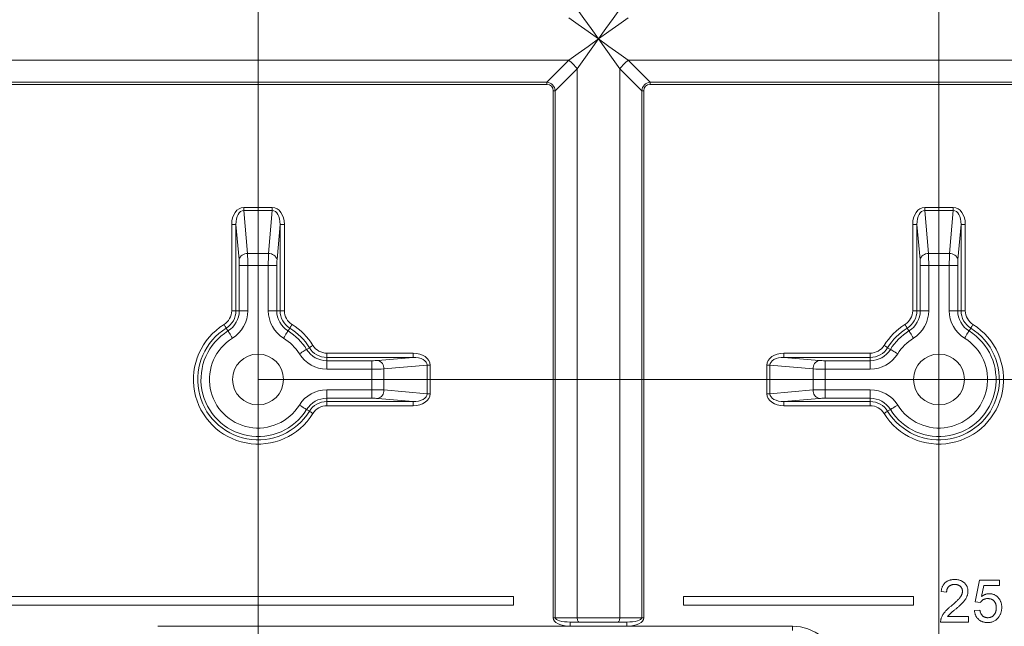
# Model space of a CAD drawing. Header units: millimetres. Extents: x 0 to 594, y 0 to 420.
# Tile 19 of 70: x 317 to 375, y 166 to 202. Entities that reach past the tile are written whole.
import ezdxf

# ---------------------------------------------------------------- set-up
doc = ezdxf.new("R2010")
doc.units = ezdxf.units.MM
doc.styles.add('SLDTEXTSTYLE1', font='TXT', dxfattribs={"width": 0.605})
doc.dimstyles.new('SLDDIMSTYLE2', dxfattribs={"dimtxt": 2.568319, "dimasz": 3.3, "dimexe": 0, "dimexo": 0.0625, "dimgap": 0.64208, "dimtad": 1, "dimdec": 3, "dimlfac": 2, "dimrnd": 1e-09, "dimzin": 12, "dimdsep": 46, "dimtxsty": 'SLDTEXTSTYLE1', "dimsah": 1, "dimcen": 0.09, "dimadec": 0, "dimazin": 3, "dimtfac": 1, "dimtdec": 1, "dimtofl": 0, "dimtmove": 0, "dimatfit": 3, "dimfxl": 1, "dimfrac": 2, "dimtolj": 1, "dimtzin": 12, "dimarcsym": 0})
doc.dimstyles.new('SLDDIMSTYLE4', dxfattribs={"dimtxt": 2.568319, "dimasz": 3.3, "dimexe": 0, "dimexo": 0.0625, "dimgap": 0.64208, "dimtad": 1, "dimdec": 0, "dimlfac": 2, "dimrnd": 1e-09, "dimzin": 12, "dimdsep": 46, "dimtxsty": 'SLDTEXTSTYLE1', "dimsah": 1, "dimcen": 0.09, "dimadec": 0, "dimazin": 3, "dimtfac": 1, "dimtdec": 1, "dimtofl": 0, "dimtmove": 0, "dimatfit": 3, "dimfxl": 1, "dimfrac": 2, "dimtolj": 1, "dimtzin": 12, "dimarcsym": 0})
doc.dimstyles.new('SLDDIMSTYLE5', dxfattribs={"dimtxt": 2.568319, "dimasz": 3.3, "dimexe": 0, "dimexo": 0.0625, "dimgap": 0.64208, "dimtad": 1, "dimdec": 3, "dimlfac": 2, "dimrnd": 1e-09, "dimzin": 12, "dimdsep": 46, "dimtxsty": 'SLDTEXTSTYLE1', "dimsah": 1, "dimcen": 0.09, "dimadec": 0, "dimazin": 3, "dimtfac": 1, "dimtdec": 1, "dimtofl": 0, "dimtmove": 0, "dimatfit": 3, "dimfxl": 1, "dimfrac": 2, "dimtolj": 1, "dimtzin": 12, "dimarcsym": 0})
doc.dimstyles.new('SLDDIMSTYLE6', dxfattribs={"dimtxt": 2.568319, "dimasz": 3.3, "dimexe": 0, "dimexo": 0.0625, "dimgap": 0.64208, "dimtad": 1, "dimdec": 0, "dimlfac": 2, "dimrnd": 1e-09, "dimzin": 12, "dimdsep": 46, "dimtxsty": 'SLDTEXTSTYLE1', "dimsah": 1, "dimcen": 0.09, "dimadec": 0, "dimazin": 3, "dimtfac": 1, "dimtdec": 1, "dimtofl": 0, "dimtmove": 0, "dimatfit": 3, "dimfxl": 1, "dimfrac": 2, "dimtolj": 1, "dimtzin": 12, "dimarcsym": 0})

# ---------------------------------------------------------------- blocks, each defined once
blk = doc.blocks.new('*D13')
at = {"color": 7, "linetype": 'Continuous', "lineweight": 0}
for p, q in [((356.066, 264.449), (238.349, 264.449)), ((239.349, 264.449), (239.349, 139.275)), ((234.816, 206.027), (234.816, 206.615)), ((234.816, 206.615), (238.761, 206.615)), ((238.761, 206.615), (238.761, 206.027)), ((234.816, 197.697), (234.816, 197.109)), ((238.761, 197.109), (238.761, 197.697)), ((234.816, 197.109), (238.761, 197.109)), ((290.17, 139.275), (238.349, 139.275))]:
    blk.add_line(p, q, dxfattribs=at)
for points in [[(239.349, 264.449), (238.849, 261.149), (239.849, 261.149)], [(239.349, 139.275), (239.849, 142.575), (238.849, 142.575)]]:
    blk.add_solid(points, dxfattribs=at)
at = {"color": 7, "linetype": 'Continuous', "lineweight": 0, "char_height": 2.6458, "attachment_point": 1, "rotation": 90.00003, "style": 'SLDTEXTSTYLE1'}
for s, insert in [('252,5', (230.818, 196.276, 0.05)), ('9,94', (235.35, 198.432, 0.05))]:
    blk.add_mtext(s, dxfattribs=dict(at, insert=insert))
blk = doc.blocks.new('*D16')
at = {"color": 7, "linetype": 'Continuous', "lineweight": 0}
for p, q in [((286.937, 245.752), (286.937, 108.735)), ((414.293, 245.752), (414.293, 108.735)), ((347.92, 114.267), (347.332, 114.267)), ((347.332, 114.267), (347.332, 110.323)), ((353.31, 114.267), (353.898, 114.267)), ((353.898, 114.267), (353.898, 110.323)), ((347.332, 110.323), (347.92, 110.323)), ((353.898, 110.323), (353.31, 110.323)), ((286.937, 109.735), (414.293, 109.735))]:
    blk.add_line(p, q, dxfattribs=at)
for points in [[(286.937, 109.735), (290.237, 109.235), (290.237, 110.235)], [(414.293, 109.735), (410.993, 110.235), (410.993, 109.235)]]:
    blk.add_solid(points, dxfattribs=at)
at = {"color": 7, "linetype": 'Continuous', "lineweight": 0, "char_height": 2.6458, "attachment_point": 1, "rotation": 0.00003, "style": 'SLDTEXTSTYLE1'}
for s, insert in [('254', (346.499, 118.266, -137.801)), ('10', (348.655, 113.733, -137.801))]:
    blk.add_mtext(s, dxfattribs=dict(at, insert=insert))
blk = doc.blocks.new('*D17')
at = {"color": 7, "linetype": 'Continuous', "lineweight": 0}
for p, q in [((414.293, 245.752), (258.389, 245.752)), ((259.389, 143.848), (259.389, 245.752)), ((254.856, 196.515), (254.856, 197.103)), ((254.856, 197.103), (258.801, 197.103)), ((258.801, 197.103), (258.801, 196.515)), ((254.856, 193.085), (254.856, 192.497)), ((258.801, 192.497), (258.801, 193.085)), ((254.856, 192.497), (258.801, 192.497)), ((414.293, 143.848), (258.389, 143.848))]:
    blk.add_line(p, q, dxfattribs=at)
for points in [[(259.389, 245.752), (258.889, 242.452), (259.889, 242.452)], [(259.389, 143.848), (259.889, 147.148), (258.889, 147.148)]]:
    blk.add_solid(points, dxfattribs=at)
at = {"color": 7, "linetype": 'Continuous', "lineweight": 0, "attachment_point": 1, "rotation": 90.00003, "style": 'SLDTEXTSTYLE1'}
for s, insert, char_height in [('203', (250.858, 190.684, -137.801), 2.6458), ('8', (255.39, 193.82, -137.801), 2.646)]:
    blk.add_mtext(s, dxfattribs=dict(at, insert=insert, char_height=char_height))
blk = doc.blocks.new('*D18')
at = {"color": 7, "linetype": 'Continuous', "lineweight": 0}
for p, q in [((330.555, 220.828), (442.841, 220.828)), ((441.841, 220.828), (441.841, 180.708)), ((437.309, 203.953), (437.309, 204.541)), ((437.309, 204.541), (441.254, 204.541)), ((441.254, 204.541), (441.254, 203.953)), ((437.309, 197.583), (437.309, 196.995)), ((441.254, 196.995), (441.254, 197.583)), ((437.309, 196.995), (441.254, 196.995)), ((330.555, 180.708), (442.841, 180.708))]:
    blk.add_line(p, q, dxfattribs=at)
for points in [[(441.841, 220.828), (441.341, 217.528), (442.341, 217.528)], [(441.841, 180.708), (442.341, 184.008), (441.341, 184.008)]]:
    blk.add_solid(points, dxfattribs=at)
at = {"color": 7, "linetype": 'Continuous', "lineweight": 0, "char_height": 2.6458, "attachment_point": 1, "rotation": 90.00003, "style": 'SLDTEXTSTYLE1'}
for s, insert in [('3,2', (437.843, 198.318, -137.801)), ('80', (433.311, 197.632, -137.801))]:
    blk.add_mtext(s, dxfattribs=dict(at, insert=insert))
blk = doc.blocks.new('*D19')
at = {"color": 7, "linetype": 'Continuous', "lineweight": 0}
for p, q in [((330.555, 220.828), (330.555, 124.868)), ((370.675, 220.828), (370.675, 124.868)), ((347.43, 130.4), (346.842, 130.4)), ((346.842, 130.4), (346.842, 126.456)), ((353.8, 130.4), (354.388, 130.4)), ((354.388, 130.4), (354.388, 126.456)), ((346.842, 126.456), (347.43, 126.456)), ((354.388, 126.456), (353.8, 126.456)), ((330.555, 125.868), (370.675, 125.868))]:
    blk.add_line(p, q, dxfattribs=at)
for points in [[(330.555, 125.868), (333.855, 125.368), (333.855, 126.368)], [(370.675, 125.868), (367.375, 126.368), (367.375, 125.368)]]:
    blk.add_solid(points, dxfattribs=at)
at = {"color": 7, "linetype": 'Continuous', "lineweight": 0, "char_height": 2.6458, "attachment_point": 1, "rotation": 0.00003, "style": 'SLDTEXTSTYLE1'}
for s, insert in [('80', (347.479, 134.398, -137.801)), ('3,2', (348.165, 129.866, -137.801))]:
    blk.add_mtext(s, dxfattribs=dict(at, insert=insert))

msp = doc.modelspace()

# ---------------------------------------------------------------- linework, layer by layer
at = {"color": 8, "linetype": 'Continuous', "lineweight": 0}
for p, q in [((276.68423, 199.51408), (348.85974, 199.51412)), ((347.56581, 198.22019), (348.85974, 199.51412)), ((349.36124, 199.01262), (348.06731, 197.71869)), ((349.36124, 199.01262), (349.36126, 166.66587)), ((353.16267, 197.71869), (351.86874, 199.01262)), ((351.86874, 199.01262), (351.86876, 166.66587)), ((352.37024, 199.51412), (424.63278, 199.51417)), ((352.37024, 199.51412), (353.66417, 198.22019)), ((276.22913, 198.22015), (347.56581, 198.22019)), ((347.56581, 198.09481), (276.22913, 198.09477)), ((353.66417, 198.22019), (425.00085, 198.22023)), ((425.00085, 198.09486), (353.66417, 198.09482)), ((347.94195, 166.66587), (347.94193, 197.71869)), ((348.06731, 197.71869), (348.06732, 166.66587)), ((353.28805, 197.71869), (353.16267, 197.71869)), ((353.16269, 166.66588), (353.16267, 197.71869)), ((353.28805, 197.71869), (353.28807, 166.66588)), ((329.71359, 190.84173), (331.3964, 190.84173)), ((329.71359, 190.66442), (329.93594, 188.12293)), ((331.3964, 190.66442), (329.71359, 190.66442)), ((331.17405, 188.12293), (331.3964, 190.66442)), ((369.83359, 190.84175), (371.5164, 190.84175)), ((369.83359, 190.66444), (370.05594, 188.12296)), ((371.5164, 190.66444), (369.83359, 190.66444)), ((371.29405, 188.12296), (371.5164, 190.66444)), ((329.00501, 184.75885), (329.005, 189.84345)), ((329.43635, 187.76832), (329.2548, 189.84345)), ((329.2548, 189.84345), (329.2548, 184.75885)), ((331.85519, 189.84345), (331.67364, 187.76832)), ((331.85519, 184.75885), (331.85519, 189.84345)), ((332.10499, 189.84345), (332.10499, 184.75885)), ((369.125, 184.75887), (369.125, 189.84347)), ((369.55635, 187.76834), (369.3748, 189.84347)), ((369.3748, 189.84347), (369.3748, 184.75887)), ((371.97519, 189.84347), (371.79364, 187.76834)), ((371.97519, 184.75888), (371.97519, 189.84347)), ((372.22499, 189.84347), (372.22499, 184.75888)), ((329.93594, 188.12293), (331.17405, 188.12293)), ((370.05594, 188.12296), (371.29405, 188.12296)), ((329.4492, 184.75885), (329.4492, 187.4137)), ((329.94879, 187.41371), (329.94879, 184.75885)), ((331.1612, 187.41371), (329.94879, 187.41371)), ((331.1612, 184.75885), (331.1612, 187.41371)), ((331.66079, 187.41371), (331.66079, 184.75885)), ((369.5692, 184.75887), (369.5692, 187.41373)), ((370.06879, 187.41373), (370.06879, 184.75888)), ((371.2812, 187.41373), (370.06879, 187.41373)), ((371.2812, 184.75888), (371.2812, 187.41373)), ((371.78079, 187.41373), (371.78079, 184.75888)), ((329.2548, 184.75885), (329.4492, 184.75885)), ((331.66079, 184.75885), (331.85519, 184.75885)), ((369.3748, 184.75887), (369.5692, 184.75887)), ((371.78079, 184.75888), (371.97519, 184.75888)), ((328.78524, 183.567), (328.68292, 183.73229)), ((332.42707, 183.7323), (332.32476, 183.567)), ((368.90524, 183.56702), (368.80292, 183.73232)), ((372.54707, 183.73232), (372.44476, 183.56702)), ((333.41413, 182.47763), (333.57943, 182.57994)), ((334.60599, 182.25786), (339.69058, 182.25786)), ((361.53941, 182.25787), (366.62401, 182.25787)), ((367.65057, 182.57996), (367.81586, 182.47764)), ((334.60599, 182.00806), (334.60599, 181.81366)), ((339.69058, 182.00806), (334.60599, 182.00806)), ((334.60599, 181.81366), (337.26084, 181.81366)), ((337.61546, 181.82651), (339.69058, 182.00806)), ((361.53941, 182.00808), (363.61454, 181.82653)), ((366.62401, 182.00808), (361.53941, 182.00808)), ((363.96916, 181.81368), (366.62401, 181.81368)), ((366.62401, 181.81368), (366.62401, 182.00808)), ((337.26084, 181.31407), (334.60599, 181.31407)), ((337.26084, 180.10166), (337.26084, 181.31407)), ((340.51156, 181.54927), (337.97007, 181.32692)), ((337.97007, 181.32692), (337.97007, 180.08881)), ((340.51156, 179.86646), (340.51156, 181.54927)), ((340.68886, 181.54927), (340.68886, 179.86646)), ((360.54114, 179.86647), (360.54113, 181.54929)), ((363.25993, 181.32694), (360.71844, 181.54929)), ((360.71844, 181.54929), (360.71844, 179.86647)), ((363.25993, 180.08883), (363.25993, 181.32694)), ((366.62401, 181.31409), (363.96916, 181.31408)), ((363.96916, 181.31408), (363.96916, 180.10168)), ((334.60599, 180.10166), (337.26084, 180.10166)), ((337.97007, 180.08881), (340.51156, 179.86646)), ((360.71844, 179.86647), (363.25993, 180.08883)), ((363.96916, 180.10168), (366.62401, 180.10168)), ((337.26084, 179.60207), (334.60599, 179.60207)), ((334.60599, 179.60207), (334.60599, 179.40767)), ((334.60599, 179.40767), (339.69058, 179.40767)), ((339.69058, 179.40767), (337.61546, 179.58922)), ((363.61454, 179.58923), (361.53942, 179.40768)), ((361.53942, 179.40768), (366.62401, 179.40769)), ((366.62401, 179.60209), (363.96916, 179.60209)), ((366.62401, 179.40769), (366.62401, 179.60209)), ((333.57944, 178.83579), (333.41414, 178.9381)), ((339.69058, 179.15787), (334.60599, 179.15787)), ((366.62401, 179.15789), (361.53942, 179.15789)), ((367.81586, 178.93812), (367.65057, 178.83581)), ((348.06732, 166.66587), (349.36126, 166.66587)), ((351.86876, 166.66587), (353.16269, 166.66588)), ((324.65094, 166.16436), (348.94495, 166.16437)), ((348.94495, 166.16437), (352.28507, 166.16437)), ((352.28507, 166.16437), (362.03558, 166.16438))]:
    msp.add_line(p, q, dxfattribs=at)
at = {"color": 7, "linetype": 'Continuous', "lineweight": 15}
for p, q in [((372.79674, 167.60459), (373.05392, 168.89049)), ((373.05392, 168.89049), (374.24337, 168.89049)), ((374.24337, 168.89049), (374.24337, 168.56902)), ((373.31662, 168.56901), (373.18904, 167.91954)), ((374.24337, 168.56902), (373.31662, 168.56901)), ((345.60001, 167.91962), (289.93351, 167.91959)), ((345.60001, 167.41812), (345.60001, 167.91962)), ((355.63001, 167.91963), (355.63001, 167.41813)), ((369.17051, 167.91963), (355.63001, 167.91963)), ((369.17051, 167.41813), (369.17051, 167.91963)), ((371.12507, 168.18324), (370.8036, 168.21539)), ((289.93351, 167.41809), (345.60001, 167.41812)), ((355.63001, 167.41813), (369.17051, 167.41813)), ((372.76459, 167.09023), (373.08606, 167.12238)), ((373.11821, 167.57244), (372.79674, 167.60459)), ((371.18434, 166.73661), (372.41097, 166.73661)), ((372.41097, 166.73661), (372.41097, 166.41514)), ((348.94495, 166.41512), (352.28507, 166.41512)), ((372.41097, 166.41514), (370.77145, 166.41513))]:
    msp.add_line(p, q, dxfattribs=at)
at = {"color": 8, "linetype": 'Continuous', "lineweight": 0, "flags": 128}
for points in [[(349.36124, 202.52312), (349.75737, 201.96853), (350.17957, 201.37747), (350.61499, 200.76787)], [(350.61499, 200.76787), (351.05041, 201.37747), (351.4726, 201.96854), (351.86874, 202.52312)], [(350.61499, 200.76787), (350.0054, 201.2033), (349.41433, 201.62549), (348.85974, 202.02162)], [(352.37024, 202.02162), (351.81565, 201.62549), (351.22458, 201.2033), (350.61499, 200.76787)], [(348.85974, 199.51412), (349.41433, 199.91026), (350.0054, 200.33245), (350.61499, 200.76787)], [(350.61499, 200.76787), (350.17957, 200.15828), (349.75737, 199.56721), (349.36124, 199.01262)], [(351.86874, 199.01262), (351.4726, 199.56721), (351.05041, 200.15828), (350.61499, 200.76787)], [(350.61499, 200.76787), (351.22458, 200.33245), (351.81565, 199.91026), (352.37024, 199.51412)], [(347.56581, 198.09481), (347.56581, 198.11121), (347.56581, 198.12754), (347.56581, 198.14373), (347.56581, 198.15971), (347.56581, 198.17541), (347.56581, 198.19077), (347.56581, 198.20572), (347.56581, 198.22019)], [(353.66417, 198.09482), (353.66417, 198.11122), (353.66417, 198.12755), (353.66417, 198.14374), (353.66417, 198.15972), (353.66417, 198.17542), (353.66417, 198.19077), (353.66417, 198.20572), (353.66417, 198.22019)], [(347.94193, 197.71869), (347.95833, 197.71869), (347.97466, 197.71869), (347.99085, 197.71869), (348.00683, 197.71869), (348.02253, 197.71869), (348.03789, 197.71869), (348.05283, 197.71869), (348.06731, 197.71869)], [(329.71359, 190.66442), (329.71359, 190.68265), (329.71359, 190.70242), (329.71359, 190.72352), (329.71359, 190.74577), (329.71359, 190.76894), (329.71359, 190.79281), (329.71359, 190.81715), (329.71359, 190.84173)], [(331.3964, 190.66442), (331.3964, 190.68265), (331.3964, 190.70242), (331.3964, 190.72352), (331.3964, 190.74577), (331.3964, 190.76894), (331.3964, 190.79281), (331.3964, 190.81715), (331.3964, 190.84173)], [(369.83359, 190.84175), (369.83359, 190.81717), (369.83359, 190.79283), (369.83359, 190.76896), (369.83359, 190.74579), (369.83359, 190.72355), (369.83359, 190.70244), (369.83359, 190.68267), (369.83359, 190.66444)], [(371.5164, 190.84175), (371.5164, 190.81717), (371.5164, 190.79283), (371.5164, 190.76896), (371.5164, 190.74579), (371.5164, 190.72355), (371.5164, 190.70244), (371.5164, 190.68268), (371.5164, 190.66444)], [(329.2548, 189.84345), (329.24649, 189.84345), (329.22989, 189.84345), (329.20559, 189.84345), (329.17441, 189.84345), (329.13742, 189.84345), (329.09588, 189.84345), (329.05123, 189.84345), (329.005, 189.84345)], [(331.85519, 189.84345), (331.8635, 189.84345), (331.8801, 189.84345), (331.9044, 189.84345), (331.93558, 189.84345), (331.97257, 189.84345), (332.01411, 189.84345), (332.05875, 189.84345), (332.10499, 189.84345)], [(369.125, 189.84347), (369.17124, 189.84347), (369.21588, 189.84347), (369.25741, 189.84347), (369.29441, 189.84347), (369.32559, 189.84347), (369.34989, 189.84347), (369.36649, 189.84347), (369.3748, 189.84347)], [(372.22499, 189.84347), (372.17875, 189.84347), (372.13411, 189.84347), (372.09257, 189.84347), (372.05558, 189.84347), (372.0244, 189.84347), (372.0001, 189.84347), (371.9835, 189.84347), (371.97519, 189.84347)], [(329.94879, 187.41371), (329.85633, 187.41371), (329.76703, 187.41371), (329.68397, 187.41371), (329.60998, 187.41371), (329.54762, 187.4137), (329.49901, 187.41371), (329.46583, 187.41371), (329.4492, 187.4137)], [(331.1612, 187.41371), (331.25367, 187.41371), (331.34296, 187.41371), (331.42602, 187.41371), (331.50001, 187.41371), (331.56237, 187.41371), (331.61098, 187.41371), (331.64417, 187.41371), (331.66079, 187.41371)], [(369.5692, 187.41373), (369.58582, 187.41373), (369.61901, 187.41373), (369.66762, 187.41373), (369.72998, 187.41373), (369.80397, 187.41373), (369.88703, 187.41373), (369.97632, 187.41373), (370.06879, 187.41373)], [(371.78079, 187.41373), (371.76417, 187.41373), (371.73098, 187.41373), (371.68237, 187.41373), (371.62001, 187.41373), (371.54603, 187.41373), (371.46296, 187.41373), (371.37367, 187.41373), (371.2812, 187.41373)], [(329.2548, 184.75885), (329.24649, 184.75885), (329.22989, 184.75885), (329.20559, 184.75885), (329.17441, 184.75885), (329.13742, 184.75885), (329.09589, 184.75885), (329.05124, 184.75885), (329.00501, 184.75885)], [(329.94879, 184.75885), (329.85633, 184.75885), (329.76703, 184.75885), (329.68397, 184.75885), (329.60998, 184.75885), (329.54762, 184.75885), (329.49901, 184.75885), (329.46583, 184.75885), (329.4492, 184.75885)], [(331.1612, 184.75885), (331.25367, 184.75885), (331.34296, 184.75885), (331.42603, 184.75885), (331.50001, 184.75885), (331.56237, 184.75885), (331.61098, 184.75885), (331.64417, 184.75885), (331.66079, 184.75885)], [(331.85519, 184.75885), (331.86351, 184.75885), (331.8801, 184.75885), (331.9044, 184.75885), (331.93558, 184.75885), (331.97258, 184.75885), (332.01411, 184.75885), (332.05876, 184.75885), (332.10499, 184.75885)], [(369.125, 184.75887), (369.17124, 184.75887), (369.21589, 184.75887), (369.25742, 184.75887), (369.29441, 184.75887), (369.32559, 184.75887), (369.3499, 184.75887), (369.36649, 184.75887), (369.3748, 184.75887)], [(369.5692, 184.75887), (369.58583, 184.75887), (369.61901, 184.75887), (369.66762, 184.75887), (369.72998, 184.75887), (369.80397, 184.75887), (369.88703, 184.75887), (369.97633, 184.75887), (370.06879, 184.75888)], [(371.78079, 184.75888), (371.76417, 184.75888), (371.73098, 184.75888), (371.68237, 184.75888), (371.62001, 184.75888), (371.54603, 184.75888), (371.46296, 184.75888), (371.37367, 184.75888), (371.2812, 184.75888)], [(372.22499, 184.75888), (372.17876, 184.75888), (372.13411, 184.75888), (372.09258, 184.75888), (372.05559, 184.75888), (372.0244, 184.75888), (372.0001, 184.75888), (371.98351, 184.75888), (371.97519, 184.75888)], [(328.68292, 183.73229), (328.67855, 183.73936), (328.66981, 183.75347), (328.65702, 183.77414), (328.64061, 183.80065), (328.62114, 183.8321), (328.59928, 183.86742), (328.57578, 183.90538), (328.55145, 183.94469)], [(332.55855, 183.9447), (332.53421, 183.90538), (332.51071, 183.86742), (332.48886, 183.83211), (332.46939, 183.80065), (332.45297, 183.77414), (332.44018, 183.75347), (332.43145, 183.73936), (332.42707, 183.7323)], [(368.80292, 183.73232), (368.79855, 183.73938), (368.78981, 183.75349), (368.77702, 183.77416), (368.76061, 183.80067), (368.74114, 183.83213), (368.71928, 183.86744), (368.69578, 183.9054), (368.67145, 183.94472)], [(372.67855, 183.94472), (372.65421, 183.90541), (372.63071, 183.86744), (372.60886, 183.83213), (372.58939, 183.80068), (372.57297, 183.77416), (372.56018, 183.7535), (372.55145, 183.73939), (372.54707, 183.73232)], [(329.04818, 183.1422), (328.99951, 183.22082), (328.95251, 183.29675), (328.9088, 183.36738), (328.86986, 183.43029), (328.83703, 183.48331), (328.81145, 183.52464), (328.79399, 183.55286), (328.78524, 183.567)], [(332.06182, 183.1422), (332.11048, 183.22083), (332.15748, 183.29675), (332.2012, 183.36738), (332.24013, 183.43029), (332.27296, 183.48332), (332.29854, 183.52465), (332.31601, 183.55286), (332.32476, 183.567)], [(368.90524, 183.56702), (368.91399, 183.55288), (368.93145, 183.52467), (368.95704, 183.48334), (368.98986, 183.43031), (369.0288, 183.3674), (369.07252, 183.29677), (369.11951, 183.22085), (369.16818, 183.14222)], [(372.44476, 183.56702), (372.43601, 183.55289), (372.41854, 183.52467), (372.39296, 183.48334), (372.36014, 183.43031), (372.3212, 183.3674), (372.27748, 183.29678), (372.23048, 183.22085), (372.18182, 183.14222)], [(332.98934, 182.21468), (333.06796, 182.26335), (333.14389, 182.31035), (333.21452, 182.35406), (333.27742, 182.393), (333.33045, 182.42583), (333.37178, 182.45141), (333.4, 182.46887), (333.41413, 182.47763)], [(333.79183, 182.71141), (333.75252, 182.68708), (333.71456, 182.66358), (333.67924, 182.64172), (333.64779, 182.62225), (333.62127, 182.60584), (333.60061, 182.59305), (333.5865, 182.58432), (333.57943, 182.57994)], [(334.60599, 182.25786), (334.60599, 182.21162), (334.60599, 182.16697), (334.60599, 182.12544), (334.60599, 182.08845), (334.60599, 182.05727), (334.60599, 182.03297), (334.60599, 182.01637), (334.60599, 182.00806)], [(339.69058, 182.25786), (339.69058, 182.21163), (339.69058, 182.16698), (339.69058, 182.12545), (339.69058, 182.08846), (339.69058, 182.05727), (339.69058, 182.03297), (339.69058, 182.01638), (339.69058, 182.00806)], [(361.53941, 182.00808), (361.53941, 182.01639), (361.53941, 182.03298), (361.53941, 182.05729), (361.53941, 182.08847), (361.53941, 182.12546), (361.53941, 182.16699), (361.53941, 182.21164), (361.53941, 182.25787)], [(366.62401, 182.00808), (366.62401, 182.01639), (366.62401, 182.03298), (366.62401, 182.05729), (366.62401, 182.08847), (366.62401, 182.12546), (366.62401, 182.16699), (366.62401, 182.21164), (366.62401, 182.25787)], [(367.65057, 182.57996), (367.6435, 182.58433), (367.62939, 182.59307), (367.60872, 182.60586), (367.58221, 182.62227), (367.55076, 182.64174), (367.51544, 182.6636), (367.47748, 182.6871), (367.43817, 182.71143)], [(367.81586, 182.47764), (367.83, 182.46889), (367.85821, 182.45143), (367.89955, 182.42585), (367.95257, 182.39302), (368.01548, 182.35408), (368.08611, 182.31037), (368.16204, 182.26337), (368.24066, 182.2147)], [(334.60599, 181.31407), (334.60599, 181.40653), (334.60599, 181.49583), (334.60599, 181.5789), (334.60599, 181.65288), (334.60599, 181.71524), (334.60599, 181.76385), (334.60599, 181.79704), (334.60599, 181.81366)], [(337.26084, 181.31407), (337.26084, 181.40654), (337.26084, 181.49583), (337.26084, 181.5789), (337.26084, 181.65288), (337.26084, 181.71524), (337.26084, 181.76385), (337.26084, 181.79704), (337.26084, 181.81366)], [(363.96916, 181.81368), (363.96916, 181.79705), (363.96916, 181.76387), (363.96916, 181.71526), (363.96916, 181.65289), (363.96916, 181.57891), (363.96916, 181.49585), (363.96916, 181.40655), (363.96916, 181.31408)], [(366.62401, 181.81368), (366.62401, 181.79705), (366.62401, 181.76387), (366.62401, 181.71526), (366.62401, 181.6529), (366.62401, 181.57891), (366.62401, 181.49585), (366.62401, 181.40655), (366.62401, 181.31409)], [(340.68886, 181.54927), (340.66428, 181.54927), (340.63994, 181.54927), (340.61607, 181.54927), (340.5929, 181.54927), (340.57066, 181.54927), (340.54955, 181.54927), (340.52979, 181.54927), (340.51156, 181.54927)], [(360.71844, 181.54929), (360.70021, 181.54929), (360.68044, 181.54928), (360.65934, 181.54928), (360.63709, 181.54928), (360.61392, 181.54928), (360.59005, 181.54929), (360.56571, 181.54929), (360.54113, 181.54929)], [(334.60599, 180.10166), (334.60599, 180.00919), (334.60599, 179.9199), (334.60599, 179.83683), (334.60599, 179.76285), (334.60599, 179.70049), (334.60599, 179.65188), (334.60599, 179.61869), (334.60599, 179.60207)], [(337.26084, 180.10166), (337.26084, 180.00919), (337.26084, 179.9199), (337.26084, 179.83684), (337.26084, 179.76285), (337.26084, 179.70049), (337.26084, 179.65188), (337.26084, 179.61869), (337.26084, 179.60207)], [(340.68886, 179.86646), (340.66429, 179.86646), (340.63994, 179.86646), (340.61608, 179.86646), (340.59291, 179.86646), (340.57066, 179.86646), (340.54955, 179.86646), (340.52979, 179.86646), (340.51156, 179.86646)], [(360.71844, 179.86647), (360.70021, 179.86647), (360.68045, 179.86647), (360.65934, 179.86647), (360.63709, 179.86647), (360.61392, 179.86647), (360.59005, 179.86647), (360.56571, 179.86647), (360.54114, 179.86647)], [(363.96916, 179.60209), (363.96916, 179.61871), (363.96916, 179.6519), (363.96916, 179.7005), (363.96916, 179.76287), (363.96916, 179.83685), (363.96916, 179.91991), (363.96916, 180.00921), (363.96916, 180.10168)], [(366.62401, 179.60209), (366.62401, 179.61871), (366.62401, 179.6519), (366.62401, 179.70051), (366.62401, 179.76287), (366.62401, 179.83685), (366.62401, 179.91991), (366.62401, 180.00921), (366.62401, 180.10168)], [(334.60599, 179.15787), (334.60599, 179.2041), (334.60599, 179.24875), (334.60599, 179.29029), (334.60599, 179.32728), (334.60599, 179.35846), (334.60599, 179.38276), (334.60599, 179.39936), (334.60599, 179.40767)], [(339.69058, 179.15787), (339.69058, 179.20411), (339.69058, 179.24876), (339.69058, 179.29029), (339.69058, 179.32728), (339.69059, 179.35846), (339.69059, 179.38277), (339.69058, 179.39936), (339.69058, 179.40767)], [(361.53942, 179.40768), (361.53942, 179.39937), (361.53942, 179.38278), (361.53942, 179.35847), (361.53942, 179.32729), (361.53942, 179.2903), (361.53942, 179.24877), (361.53942, 179.20412), (361.53942, 179.15789)], [(366.62401, 179.40769), (366.62401, 179.39937), (366.62401, 179.38278), (366.62401, 179.35848), (366.62401, 179.32729), (366.62401, 179.2903), (366.62401, 179.24877), (366.62401, 179.20412), (366.62401, 179.15789)], [(332.98934, 179.20104), (333.06796, 179.15238), (333.14389, 179.10538), (333.21452, 179.06166), (333.27743, 179.02273), (333.33045, 178.9899), (333.37178, 178.96432), (333.4, 178.94685), (333.41414, 178.9381)], [(333.57944, 178.83579), (333.5865, 178.83141), (333.60061, 178.82268), (333.62128, 178.80989), (333.64779, 178.79347), (333.67924, 178.77401), (333.71456, 178.75215), (333.75252, 178.72865), (333.79183, 178.70432)], [(367.43817, 178.70433), (367.47748, 178.72867), (367.51544, 178.75217), (367.55076, 178.77402), (367.58221, 178.79349), (367.60873, 178.80991), (367.62939, 178.8227), (367.6435, 178.83143), (367.65057, 178.83581)], [(367.81586, 178.93812), (367.83, 178.94687), (367.85822, 178.96434), (367.89955, 178.98992), (367.95258, 179.02275), (368.01548, 179.06168), (368.08611, 179.1054), (368.16204, 179.1524), (368.24066, 179.20106)], [(347.94195, 166.66587), (347.95835, 166.66587), (347.97468, 166.66587), (347.99087, 166.66587), (348.00685, 166.66587), (348.02255, 166.66587), (348.03791, 166.66587), (348.05285, 166.66587), (348.06732, 166.66587)], [(349.48663, 166.41512), (349.46217, 166.41994), (349.43865, 166.43421), (349.41698, 166.45738), (349.39798, 166.48856), (349.38239, 166.52656), (349.3708, 166.56992), (349.36367, 166.61695), (349.36126, 166.66587)], [(349.36126, 166.66587), (349.65543, 166.66587), (349.96602, 166.66587), (350.28771, 166.66587), (350.61501, 166.66587), (350.9423, 166.66587), (351.264, 166.66587), (351.57459, 166.66587), (351.86876, 166.66587)], [(351.74338, 166.41512), (351.76784, 166.41994), (351.79136, 166.43421), (351.81304, 166.45738), (351.83204, 166.48857), (351.84763, 166.52656), (351.85921, 166.56992), (351.86635, 166.61695), (351.86876, 166.66587)], [(353.28807, 166.66588), (353.27167, 166.66587), (353.25534, 166.66587), (353.23915, 166.66588), (353.22317, 166.66587), (353.20747, 166.66587), (353.19211, 166.66587), (353.17716, 166.66587), (353.16269, 166.66588)], [(348.94495, 166.16437), (348.94495, 166.21329), (348.94495, 166.26033), (348.94495, 166.30368), (348.94495, 166.34168), (348.94495, 166.37286), (348.94495, 166.39603), (348.94495, 166.4103), (348.94495, 166.41512)], [(352.28507, 166.16437), (352.28507, 166.21329), (352.28507, 166.26033), (352.28507, 166.30368), (352.28507, 166.34168), (352.28507, 166.37287), (352.28507, 166.39604), (352.28507, 166.41031), (352.28507, 166.41512)], [(362.03558, 166.16438), (362.03558, 166.11546), (362.03558, 166.06842), (362.03558, 166.02507), (362.03558, 165.98707), (362.03558, 165.95589), (362.03558, 165.93272), (362.03558, 165.91845), (362.03558, 165.91363)]]:
    msp.add_lwpolyline(points, dxfattribs=at)
at = {"color": 7, "linetype": 'Continuous', "lineweight": 15}
for centre in [(330.555, 180.70786), (370.675, 180.70788)]:
    msp.add_circle(centre, 1.5, dxfattribs=at)
at = {"color": 8, "linetype": 'Continuous', "lineweight": 0}
for centre, radius, start, end in [((347.31201, 197.4649), 2.56803, 37.0627643, 52.9371701), ((353.91794, 197.46493), 2.56799, 127.0626798, 142.9373728), ((329.90244, 187.6409), 0.48319, 86.0248915, 164.710418), ((331.20755, 187.6409), 0.48319, 15.2897482, 93.9756017), ((370.02244, 187.64092), 0.4832, 86.024741, 164.7101463), ((371.32755, 187.64092), 0.4832, 15.2899041, 93.9752531), ((328.0475, 184.75885), 0.95751, 301.7568965, 0.0000326), ((328.0475, 184.75885), 1.2073, 301.7568965, 0.0000326), ((328.0475, 184.75885), 1.4017, 301.7568965, 0.0000326), ((328.0475, 184.75885), 1.9013, 301.7568965, 0.0000326), ((333.0625, 184.75885), 1.9013, 180.0000326, 238.2431688), ((333.0625, 184.75885), 1.4017, 180.0000326, 238.2431688), ((333.0625, 184.75885), 1.2073, 180.0000326, 238.2431688), ((333.0625, 184.75885), 0.95751, 180.0000326, 238.2431688), ((368.1675, 184.75887), 0.95751, 301.7568965, 0.0000326), ((368.1675, 184.75887), 1.2073, 301.7568965, 0.0000326), ((368.1675, 184.75887), 1.4017, 301.7568965, 0.0000326), ((368.1675, 184.75887), 1.9013, 301.7568965, 0.0000326), ((373.1825, 184.75888), 1.9013, 180.0000326, 238.2431688), ((373.1825, 184.75888), 1.4017, 180.0000326, 238.2431688), ((373.1825, 184.75888), 1.2073, 180.0000326, 238.2431688), ((373.1825, 184.75888), 0.95751, 180.0000326, 238.2431688), ((330.555, 180.70786), 3.80674, 121.7568965, 328.2431688), ((330.555, 180.70786), 3.80674, 31.7568965, 58.2431688), ((370.675, 180.70788), 3.80674, 211.7568965, 58.2431688), ((370.675, 180.70788), 3.80674, 121.7568965, 148.2431688), ((330.555, 180.70786), 3.55695, 121.7568965, 328.2431688), ((330.555, 180.70786), 3.36255, 121.7568965, 328.2431688), ((330.555, 180.70786), 3.36255, 31.7568965, 58.2431688), ((330.555, 180.70786), 3.55695, 31.7568965, 58.2431688), ((370.675, 180.70788), 3.55695, 121.7568965, 148.2431688), ((370.675, 180.70788), 3.36255, 121.7568965, 148.2431688), ((370.675, 180.70788), 3.36255, 211.7568965, 58.2431688), ((330.555, 180.70786), 2.86295, 121.7568965, 328.2431688), ((330.555, 180.70786), 2.86295, 31.7568965, 58.2431688), ((370.675, 180.70788), 2.86295, 121.7568965, 148.2431688), ((370.675, 180.70788), 2.86295, 211.7568965, 58.2431688), ((334.60599, 183.21536), 1.9013, 211.7568965, 270.0000326), ((334.60599, 183.21536), 1.4017, 211.7568965, 270.0000326), ((334.60599, 183.21536), 1.2073, 211.7568965, 270.0000326), ((334.60599, 183.21536), 0.95751, 211.7568965, 270.0000326), ((366.62401, 183.21538), 0.95751, 270.0000326, 328.2431688), ((366.62401, 183.21538), 1.2073, 270.0000326, 328.2431688), ((366.62401, 183.21538), 1.4017, 270.0000326, 328.2431688), ((366.62401, 183.21538), 1.9013, 270.0000326, 328.2431688), ((337.48804, 181.36042), 0.48319, 356.0242589, 74.710564), ((363.74196, 181.36043), 0.4832, 105.2901236, 183.9751548), ((334.60599, 178.20036), 1.9013, 90.0000326, 148.2431688), ((337.48804, 180.05531), 0.4832, 285.2899961, 3.9753538), ((363.74196, 180.05533), 0.4832, 176.0248029, 254.709992), ((366.62401, 178.20038), 1.9013, 31.7568965, 90.0000326), ((334.60599, 178.20036), 1.4017, 90.0000326, 148.2431688), ((334.60599, 178.20036), 1.2073, 90.0000326, 148.2431688), ((366.62401, 178.20038), 1.4017, 31.7568965, 90.0000326), ((366.62401, 178.20038), 1.2073, 31.7568965, 90.0000326), ((334.60599, 178.20036), 0.95751, 90.0000326, 148.2431688), ((366.62401, 178.20038), 0.95751, 31.7568965, 90.0000326), ((362.03558, 163.40613), 2.75825, 13.0000326, 90.0000326)]:
    msp.add_arc(centre, radius, start, end, dxfattribs=at)
at = {"color": 7, "linetype": 'Continuous', "lineweight": 15}
msp.add_arc((370.675, 180.70788), 3.55695, 211.7568965, 58.2431688, dxfattribs=at)
at = {"color": 8, "linetype": 'Continuous', "lineweight": 0}
for centre, major_axis, ratio, start_param, end_param in [((346.43743, 196.59031), (1.47435, 1.47435), 0.48104569, 5.92181818, 6.64455243), ((346.43743, 196.59031), (-1.40733, -1.40733), 0.37796447, 2.78022553, 3.50295978), ((354.79255, 196.59032), (1.47435, -1.47435), 0.48104569, 2.78022553, 3.50295978), ((354.79255, 196.59032), (-1.40733, 1.40733), 0.37796447, 5.92181818, 6.64455243), ((329.76013, 189.77788), (0.0929, -1.06182), 0.70575756, 3.07992516, 4.58905399), ((329.76013, 189.77788), (-0.07747, 0.88552), 0.56417586, 6.22151781, 7.73064664), ((331.34986, 189.77788), (0.0929, 1.06182), 0.70575756, 4.83572397, 6.3448528), ((331.34986, 189.77788), (0.07747, 0.88552), 0.56417586, 4.83572397, 6.3448528), ((369.88013, 189.77791), (0.0929, -1.06182), 0.70575756, 3.07992516, 4.58905399), ((369.88013, 189.77791), (-0.07747, 0.88552), 0.56417586, 6.22151781, 7.73064664), ((371.46986, 189.77791), (0.0929, 1.06182), 0.70575756, 4.83572397, 6.3448528), ((371.46986, 189.77791), (0.07747, 0.88552), 0.56417586, 4.83572397, 6.3448528), ((329.90492, 187.41371), (0, 1.003), 0.04374433, 4.71238898, 5.49778714), ((331.20508, 187.41371), (0, 1.003), 0.04374433, 0.78539816, 1.57079633), ((370.02492, 187.41373), (0, 1.003), 0.04374433, 4.71238898, 5.49778714), ((371.32508, 187.41373), (0, 1.003), 0.04374433, 0.78539816, 1.57079633), ((329.40532, 187.41371), (0, 0.5015), 0.08748866, 4.71238898, 5.49778714), ((331.70467, 187.41371), (0, 0.5015), 0.08748866, 0.78539816, 1.57079633), ((369.52532, 187.41373), (0, 0.5015), 0.08748866, 4.71238898, 5.49778714), ((371.82467, 187.41373), (0, 0.5015), 0.08748866, 0.78539816, 1.57079633), ((339.62502, 181.50274), (-1.06182, -0.0929), 0.70575756, 3.07992516, 4.58905399), ((361.60498, 181.50275), (-1.06182, 0.0929), 0.70575756, 4.83572397, 6.3448528), ((337.26084, 181.85754), (0.5015, 0), 0.08748866, 4.71238898, 5.49778714), ((339.62502, 181.50274), (0.88552, 0.07747), 0.56417586, 6.22151781, 7.73064664), ((361.60498, 181.50275), (0.88552, -0.07747), 0.56417586, 1.69413132, 3.20326015), ((363.96916, 181.85755), (0.5015, 0), 0.08748866, 3.92699082, 4.71238898), ((337.26084, 181.35795), (1.003, 0), 0.04374433, 4.71238898, 5.49778714), ((363.96916, 181.35796), (1.003, 0), 0.04374433, 3.92699082, 4.71238898), ((337.26084, 180.05779), (1.003, 0), 0.04374433, 0.78539816, 1.57079633), ((339.62502, 179.913), (0.88552, -0.07747), 0.56417586, 4.83572397, 6.3448528), ((339.62502, 179.913), (1.06182, -0.0929), 0.70575756, 4.83572397, 6.3448528), ((361.60498, 179.91301), (1.06182, 0.0929), 0.70575756, 3.07992516, 4.58905399), ((361.60498, 179.91301), (0.88552, 0.07747), 0.56417586, 3.07992516, 4.58905399), ((363.96916, 180.0578), (1.003, 0), 0.04374433, 1.57079633, 2.35619449), ((337.26084, 179.55819), (0.5015, 0), 0.08748866, 0.78539816, 1.57079633), ((363.96916, 179.55821), (0.5015, 0), 0.08748866, 1.57079633, 2.35619449), ((348.94495, 166.66587), (1.003, 0), 0.5, 3.14159265, 4.71238898), ((348.94495, 166.66587), (0.87762, 0), 0.28571429, 3.14159265, 4.71238898), ((352.28507, 166.66587), (1.003, 0), 0.5, 4.71238898, 6.28318531), ((352.28507, 166.66587), (0.87762, 0), 0.28571429, 4.71238898, 6.28318531)]:
    msp.add_ellipse(centre, major_axis=major_axis, ratio=ratio, start_param=start_param, end_param=end_param, dxfattribs=at)
at = {"color": 7, "linetype": 'Continuous', "lineweight": 15}
for points, knots in [([(370.8036, 168.21539), (370.80689, 168.24341), (370.81328, 168.29791), (370.82923, 168.37685), (370.85158, 168.4503), (370.87843, 168.51921), (370.91179, 168.58278), (370.95069, 168.64119), (370.99438, 168.69512), (371.04445, 168.74259), (371.09896, 168.78527), (371.15846, 168.82174), (371.22227, 168.85324), (371.2906, 168.87875), (371.36347, 168.89829), (371.44075, 168.91226), (371.52253, 168.92088), (371.57863, 168.92204), (371.60728, 168.92264)], [0, 0, 0, 0, 0.07067678, 0.1374956, 0.20147708, 0.26287487, 0.32255689, 0.38097629, 0.43851509, 0.49608601, 0.55349462, 0.61171477, 0.67063679, 0.73158128, 0.79417885, 0.85944215, 0.92820612, 1, 1, 1, 1]), ([(371.60728, 168.92264), (371.63628, 168.92214), (371.69276, 168.92117), (371.77507, 168.91128), (371.85272, 168.89585), (371.92603, 168.8744), (371.99461, 168.84607), (372.05869, 168.81195), (372.11807, 168.77145), (372.17194, 168.72474), (372.22053, 168.67374), (372.26301, 168.61927), (372.29894, 168.56171), (372.32809, 168.50121), (372.3511, 168.4378), (372.36671, 168.37136), (372.37749, 168.30197), (372.37837, 168.25461), (372.37882, 168.23046)], [0, 0, 0, 0, 0.07469906, 0.145514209, 0.213302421, 0.278567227, 0.34203545, 0.404200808, 0.465363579, 0.526866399, 0.587607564, 0.646649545, 0.704604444, 0.76211908, 0.81944887, 0.878060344, 0.937806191, 1, 1, 1, 1]), ([(371.60025, 168.63331), (371.58282, 168.63291), (371.54871, 168.63212), (371.49884, 168.62643), (371.45153, 168.61767), (371.4069, 168.60457), (371.36527, 168.5872), (371.3257, 168.5674), (371.28923, 168.54295), (371.25582, 168.51475), (371.22489, 168.48398), (371.19879, 168.44918), (371.17579, 168.41211), (371.15805, 168.37149), (371.14321, 168.32857), (371.13263, 168.28263), (371.12683, 168.23379), (371.12566, 168.20034), (371.12507, 168.18324)], [0, 0, 0, 0, 0.070688, 0.13834161, 0.20334546, 0.26566832, 0.32658755, 0.38612429, 0.4448968, 0.50420453, 0.56327845, 0.62141967, 0.68024318, 0.73982639, 0.80082507, 0.86425576, 0.93063942, 1, 1, 1, 1]), ([(372.05735, 168.22745), (372.057, 168.24154), (372.05631, 168.26919), (372.04981, 168.30965), (372.04077, 168.34862), (372.02614, 168.38538), (372.00877, 168.42107), (371.98625, 168.45451), (371.96077, 168.48697), (371.931, 168.51676), (371.89871, 168.54468), (371.86277, 168.56801), (371.82486, 168.58836), (371.78467, 168.60496), (371.74189, 168.61758), (371.69682, 168.62642), (371.64928, 168.63212), (371.61684, 168.63291), (371.60025, 168.63331)], [0, 0, 0, 0, 0.061749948, 0.12115004, 0.179385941, 0.236796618, 0.294263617, 0.353121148, 0.413211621, 0.475000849, 0.537523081, 0.600045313, 0.662459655, 0.726004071, 0.790357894, 0.857752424, 0.927246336, 1, 1, 1, 1]), ([(372.37882, 168.23046), (372.37814, 168.20564), (372.37679, 168.15595), (372.36577, 168.08179), (372.34821, 168.00831), (372.3233, 167.93485), (372.28954, 167.86102), (372.24723, 167.78545), (372.19486, 167.70868), (372.14465, 167.64333), (372.09786, 167.58862), (372.05603, 167.54349), (372.00823, 167.49481), (371.95462, 167.44274), (371.89493, 167.38741), (371.82994, 167.32811), (371.75843, 167.26603), (371.70878, 167.22364), (371.68313, 167.20174)], [0, 0, 0, 0, 0.05794115, 0.11601016, 0.17472214, 0.23420525, 0.29686231, 0.36409229, 0.43621874, 0.51373292, 0.55644595, 0.6043229, 0.65741745, 0.71576888, 0.77885403, 0.847511, 0.9212333, 1, 1, 1, 1]), ([(371.38326, 167.35294), (371.41552, 167.38009), (371.47765, 167.43238), (371.56538, 167.50998), (371.64551, 167.58203), (371.71676, 167.6498), (371.77971, 167.71264), (371.83452, 167.77038), (371.88164, 167.82288), (371.92056, 167.87199), (371.95314, 167.91835), (371.98142, 167.96332), (372.00413, 168.00847), (372.02361, 168.05296), (372.03873, 168.09694), (372.04937, 168.14083), (372.05625, 168.1842), (372.05698, 168.21319), (372.05735, 168.22745)], [0, 0, 0, 0, 0.11140697, 0.21452119, 0.30940976, 0.39607763, 0.47427277, 0.54436075, 0.60640493, 0.66056567, 0.70977669, 0.75605553, 0.80076456, 0.8431645, 0.88429009, 0.92344891, 0.96235962, 1, 1, 1, 1]), ([(373.54718, 167.79748), (373.52219, 167.79672), (373.47409, 167.79527), (373.40512, 167.78375), (373.34264, 167.76424), (373.28669, 167.73667), (373.23677, 167.70265), (373.19212, 167.66373), (373.15152, 167.62094), (373.12936, 167.58867), (373.11821, 167.57244)], [0, 0, 0, 0, 0.14782445, 0.28447056, 0.41230328, 0.53370143, 0.65212851, 0.76871811, 0.88368009, 1, 1, 1, 1]), ([(373.18904, 167.91954), (373.20678, 167.93284), (373.24161, 167.95898), (373.29594, 167.99324), (373.35095, 168.02192), (373.40637, 168.04592), (373.46297, 168.06399), (373.52011, 168.07691), (373.57789, 168.08552), (373.61663, 168.08638), (373.63609, 168.0868)], [0, 0, 0, 0, 0.13672497, 0.26850621, 0.39551658, 0.5190329, 0.64050814, 0.76124385, 0.88011061, 1, 1, 1, 1]), ([(374.05049, 167.25599), (374.05012, 167.27643), (374.0494, 167.31624), (374.04335, 167.3742), (374.03314, 167.4287), (374.01993, 167.48034), (374.00172, 167.52832), (373.98012, 167.57332), (373.95366, 167.6144), (373.92423, 167.65283), (373.89061, 167.68728), (373.85235, 167.71637), (373.81095, 167.74183), (373.76559, 167.76248), (373.71623, 167.77782), (373.66336, 167.78962), (373.60643, 167.79583), (373.56728, 167.79692), (373.54718, 167.79748)], [0, 0, 0, 0, 0.072865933, 0.141886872, 0.207452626, 0.27043768, 0.331640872, 0.390107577, 0.448069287, 0.505502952, 0.562488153, 0.619084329, 0.676415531, 0.73545236, 0.796240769, 0.860405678, 0.928304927, 1, 1, 1, 1]), ([(373.63609, 168.0868), (373.6614, 168.08614), (373.71126, 168.08483), (373.78473, 168.0741), (373.85496, 168.05587), (373.92257, 168.03138), (373.9864, 167.99873), (374.04782, 167.96), (374.1056, 167.91333), (374.16001, 167.86045), (374.20974, 167.80192), (374.25284, 167.73844), (374.28997, 167.67112), (374.32005, 167.59973), (374.34328, 167.52415), (374.3596, 167.44475), (374.36997, 167.36125), (374.37129, 167.30425), (374.37196, 167.27508)], [0, 0, 0, 0, 0.06199475, 0.12208269, 0.18136749, 0.23949769, 0.29782286, 0.35664339, 0.41704264, 0.47939854, 0.54225549, 0.60482008, 0.66704232, 0.7302648, 0.79421867, 0.86041602, 0.92858126, 1, 1, 1, 1]), ([(370.8051, 166.63816), (370.81572, 166.66754), (370.83729, 166.72724), (370.88149, 166.81349), (370.93334, 166.89922), (370.98362, 166.96934), (371.02972, 167.02492), (371.06776, 167.06892), (371.1106, 167.1134), (371.15748, 167.15915), (371.2081, 167.20617), (371.26246, 167.25468), (371.32123, 167.30375), (371.36225, 167.33628), (371.38326, 167.35294)], [0, 0, 0, 0, 0.100397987, 0.203944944, 0.310974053, 0.422456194, 0.4809901, 0.543193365, 0.609461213, 0.679523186, 0.753817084, 0.831624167, 0.913804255, 1, 1, 1, 1]), ([(371.68313, 167.20174), (371.66112, 167.18391), (371.61908, 167.14985), (371.56006, 167.09975), (371.50613, 167.05509), (371.45804, 167.01516), (371.41603, 166.97948), (371.38068, 166.94763), (371.35036, 166.92123), (371.30503, 166.8797), (371.24736, 166.82092), (371.20471, 166.76386), (371.18434, 166.73661)], [0, 0, 0, 0, 0.12421208, 0.23732391, 0.33952834, 0.43129603, 0.51150541, 0.58121095, 0.64000049, 0.68781809, 0.85089739, 1, 1, 1, 1]), ([(373.54366, 166.38299), (373.51668, 166.38354), (373.4639, 166.38461), (373.3866, 166.3939), (373.31312, 166.40882), (373.24318, 166.42986), (373.17744, 166.45775), (373.11497, 166.49076), (373.05718, 166.53099), (373.00291, 166.57605), (372.95328, 166.62604), (372.9093, 166.68067), (372.87113, 166.73939), (372.83748, 166.80157), (372.81132, 166.86846), (372.78941, 166.9387), (372.77317, 167.01298), (372.76748, 167.06421), (372.76459, 167.09023)], [0, 0, 0, 0, 0.06931821, 0.13560033, 0.19972912, 0.26179247, 0.32292118, 0.3829791, 0.44300773, 0.5034941, 0.56403706, 0.62370535, 0.68337209, 0.74380947, 0.8050093, 0.86761019, 0.9327585, 1, 1, 1, 1]), ([(373.08606, 167.12238), (373.08925, 167.10427), (373.09544, 167.06903), (373.10724, 167.01803), (373.12256, 166.97065), (373.13978, 166.92648), (373.16025, 166.88598), (373.18242, 166.84852), (373.20857, 166.81543), (373.23606, 166.78498), (373.26624, 166.75814), (373.29939, 166.73551), (373.33459, 166.71577), (373.37227, 166.69961), (373.41248, 166.68778), (373.45472, 166.67843), (373.49952, 166.67372), (373.53009, 166.67279), (373.54567, 166.67232)], [0, 0, 0, 0, 0.07736134, 0.15047983, 0.21997724, 0.286681, 0.34967849, 0.41067963, 0.46942711, 0.5267557, 0.58314198, 0.63882443, 0.69526347, 0.7526958, 0.81084918, 0.8713563, 0.93443643, 1, 1, 1, 1]), ([(373.54567, 166.67232), (373.56478, 166.67278), (373.60216, 166.6737), (373.65656, 166.68126), (373.70777, 166.69411), (373.75626, 166.71078), (373.80126, 166.73361), (373.84264, 166.76179), (373.88186, 166.79376), (373.91664, 166.83177), (373.94829, 166.87319), (373.97561, 166.91838), (373.9986, 166.96674), (374.01796, 167.01824), (374.03226, 167.07318), (374.04278, 167.13127), (374.04953, 167.19254), (374.05016, 167.23454), (374.05049, 167.25599)], [0, 0, 0, 0, 0.0657969, 0.12866871, 0.18866402, 0.24738787, 0.30489312, 0.36182602, 0.41955919, 0.47871458, 0.5387985, 0.59882427, 0.66020564, 0.72296895, 0.78800602, 0.85541286, 0.9261577, 1, 1, 1, 1]), ([(374.37196, 167.27508), (374.3714, 167.24726), (374.37028, 167.19231), (374.36099, 167.11136), (374.34609, 167.0332), (374.32476, 166.95821), (374.29829, 166.88571), (374.26475, 166.81661), (374.22641, 166.74952), (374.19559, 166.70819), (374.18008, 166.68739)], [0, 0, 0, 0, 0.13247029, 0.26166663, 0.38757207, 0.51102904, 0.63265131, 0.75464429, 0.8765147, 1, 1, 1, 1]), ([(370.77145, 166.41513), (370.77141, 166.43424), (370.77132, 166.47223), (370.77791, 166.52862), (370.78783, 166.58433), (370.79934, 166.62018), (370.8051, 166.63816)], [0, 0, 0, 0, 0.25265019, 0.50225016, 0.75040003, 1, 1, 1, 1]), ([(374.18008, 166.68739), (374.16038, 166.6631), (374.12163, 166.61534), (374.05458, 166.55327), (373.98226, 166.50076), (373.90512, 166.45707), (373.82217, 166.42358), (373.73386, 166.40045), (373.64047, 166.38515), (373.57638, 166.38372), (373.54366, 166.38299)], [0, 0, 0, 0, 0.12788297, 0.25155953, 0.37276469, 0.49307491, 0.61361922, 0.73782843, 0.86619, 1, 1, 1, 1])]:
    msp.add_open_spline(points, degree=3, knots=knots, dxfattribs=at)

# ---------------------------------------------------------------- dimensions: what is measured, and where the dimension line sits
at = {"color": 7, "linetype": 'Continuous', "lineweight": 0}
for base, p1, p2, angle, dimstyle, picture, middle in [((239.34858, 139.27505), (356.06649, 264.44931), (290.17048, 139.27508), 270.0000326, 'SLDDIMSTYLE2', '*D13', (239.34854, 201.86215)), ((259.38853, 245.75237), (414.29298, 143.84766), (414.29292, 245.75246), 270.0000326, 'SLDDIMSTYLE5', '*D17', (259.38856, 194.79997)), ((414.293, 109.73482), (286.937, 245.75239), (414.29292, 245.75246), 0.0000326, 'SLDDIMSTYLE4', '*D16', (350.61504, 109.73478)), ((441.8415, 180.70793), (330.55498, 220.82786), (330.555, 180.70786), 270.0000326, 'SLDDIMSTYLE4', '*D18', (441.84149, 200.76793)), ((370.67503, 125.86761), (330.55498, 220.82786), (370.67498, 220.82788), 0.0000326, 'SLDDIMSTYLE6', '*D19', (350.61503, 125.8676))]:
    dim = msp.add_linear_dim(base=base, p1=p1, p2=p2, angle=angle, dimstyle=dimstyle, dxfattribs=at)
    dim.commit()
    dim.dimension.update_dxf_attribs({"geometry": picture, "text_midpoint": middle, "dimtype": 160})

doc.saveas('drawing.dxf')
